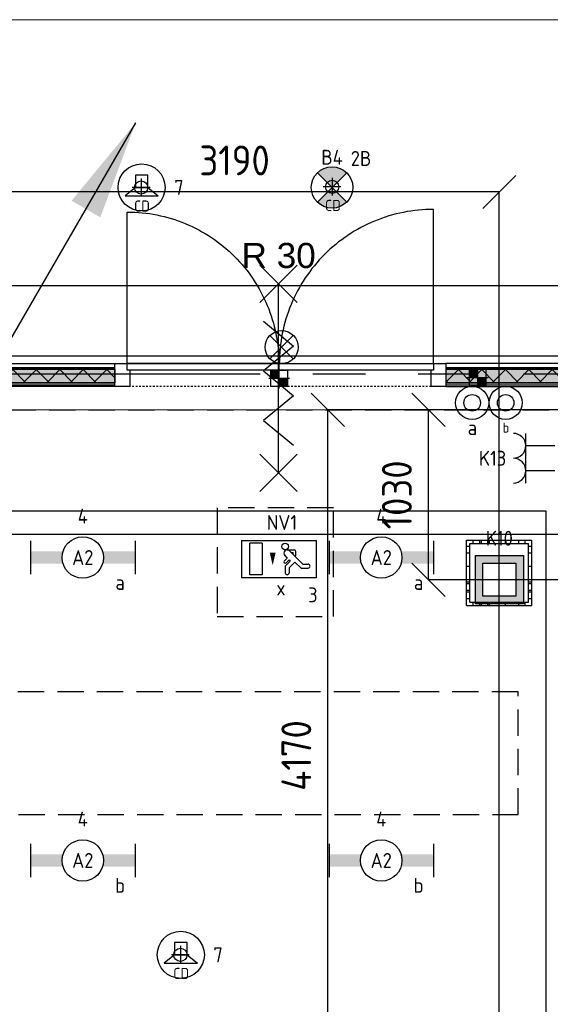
# Model space of a CAD drawing. Header units: millimetres. Extents: x -38031 to 110605, y -30229 to 92226.
# Tile 123 of 256: x 32160 to 35360, y 19487 to 25430. Entities that reach past the tile are written whole.
import ezdxf
from ezdxf.enums import TextEntityAlignment as Align

# ---------------------------------------------------------------- set-up
doc = ezdxf.new("R2010")
doc.units = ezdxf.units.MM
doc.header["$LTSCALE"] = 50
doc.set_wipeout_variables(frame=1)
doc.header["$PDMODE"] = 1
for name, pattern in [('HIDDEN2', [4.7625, 3.175, -1.5875]), ('PHANTOM', [63.5, 31.75, -6.35, 6.35, -6.35, 6.35, -6.35]), ('STYLE_01', [0.41664, 0.20828, -0.20836]), ('STYLE_07', [1.875, 0.625, -0.20828, 0.625, -0.20836, 0.06943, -0.13893])]:
    doc.linetypes.add(name, pattern=pattern)
for name, color, linetype in [('AL$1A---_ALGEMEEN', 8, 'Continuous'), ('AL------_MAATV', 200, 'Continuous'), ('AL------_MAATVOERING', 2, 'Continuous'), ('AL------_SPARING', 2, 'Continuous'), ('AM$1A---_ARCERING', 8, 'Continuous'), ('AT$1A---_TEKST100', 8, 'Continuous'), ('BOUWKUNDIG', 8, 'Continuous'), ('EB6421--_ATTRIB', 2, 'Continuous'), ('EL6121--', 3, 'Continuous'), ('EL6222--', 3, 'Continuous'), ('EL6311--', 3, 'Continuous'), ('el6311--nv', 7, 'Continuous'), ('EL6350--', 3, 'Continuous'), ('EL6421--', 3, 'Continuous'), ('EL6511--', 3, 'Continuous'), ('Kastenscheiding', 4, 'PHANTOM'), ('LICHT_TEXT018', 1, 'Continuous'), ('versterkte strook', 7, 'Continuous'), ('Vloerdoos (2e)', 51, 'Continuous'), ('Vloerdoos (OUD)', 51, 'Continuous')]:
    doc.layers.add(name, color=color, linetype=linetype)
doc.layers.add('stramien', color=1, linetype='Continuous', lineweight=15)
doc.styles.add('Arial', font='ARIAL.TTF')
doc.styles.add('BURO-018', font='iso.shx', dxfattribs={"height": 90})
doc.styles.add('NORATT', font='isocp.shx')
doc.styles.get("Standard").update_dxf_attribs({"font": 'iso.shx'})
doc.dimstyles.new('STABICAD', dxfattribs={"dimscale": 100, "dimtxt": 1.8, "dimasz": 2, "dimexe": 0, "dimexo": 2.5, "dimgap": 1.5, "dimtad": 0, "dimdec": 0, "dimrnd": 10, "dimzin": 0, "dimdsep": 46, "dimtxsty": 'Standard', "dimblk1": 'OBLIQUE', "dimblk2": 'OBLIQUE', "dimsah": 1, "dimcen": -3, "dimadec": 0, "dimazin": 0, "dimtfac": 1, "dimtdec": 0, "dimtofl": 0, "dimtmove": 2, "dimatfit": 3, "dimfxl": 0, "dimtvp": 1.055556, "dimtolj": 1, "dimtzin": 0, "dimarcsym": 0})
pattern_1 = [(135, (0, 0), (70.7107, 70.7107), []), (45, (299.34, -299.34), (70.7107, -70.7107), [])]

# ---------------------------------------------------------------- blocks, each defined once
blk = doc.blocks.new('111410')
at = {"color": 0, "linetype": 'Continuous'}
for radius in [2, 1]:
    blk.add_circle((0, 3), radius, dxfattribs=at)
at = {"color": 0, "linetype": 'Continuous', "style": 'BURO-018'}
for tag, p in [('E_SLET1', (0, 7)), ('E_GROEP', (0, 0)), ('E_GKAST', (0, 0))]:
    blk.add_attdef(tag, text='', height=1.8, dxfattribs=at).set_placement(p, align=Align.MIDDLE)
at = {"color": 0, "linetype": 'Continuous', "style": 'BURO-018', "flags": 1}
for tag in ['E_MATCODE', 'E_SGROEP']:
    blk.add_attdef(tag, text='', height=1.8, dxfattribs=at).set_placement((0, 0), align=Align.MIDDLE)
blk = doc.blocks.new('1115C2J')
at = {"color": 0, "linetype": 'Continuous'}
for p, q in [((-4.5, 5.5), (4.5, 5.5)), ((-4.5, 1), (-4.5, 5.5)), ((-1.24, 4.31), (-1.24, 4.91)), ((-0.76, 4.11), (-0.76, 4.91)), ((2, 5.15), (3.5, 5.15)), ((2, 1.35), (2, 5.15)), ((3.5, 5.15), (3.5, 1.35)), ((4.5, 1), (4.5, 5.5)), ((-2.68, 4.35), (-3.52, 4.35)), ((-2.88, 3.87), (-3.52, 3.87)), ((-1.27, 2.26), (-2.88, 3.87)), ((-1.94, 3.61), (-2.68, 4.35)), ((-1.24, 4.31), (-1.94, 3.61)), ((-1.37, 3.5), (-0.76, 4.11)), ((-0.87, 3.71), (-1.23, 3.35)), ((-1.94, 2.93), (-2.04, 2.83)), ((-2.04, 2.83), (-2.04, 2.34)), ((-1.71, 2.7), (-1.72, 2.7)), ((-1.72, 2.7), (-1.72, 2.46)), ((-1.47, 2.46), (-1.72, 2.46)), ((-1.23, 3.35), (-1.37, 3.5)), ((-0.65, 3.49), (-1.01, 3.13)), ((-0.71, 2.83), (-1.01, 3.13)), ((-0.99, 2.14), (-1.84, 2.14)), ((2, 1.35), (3.5, 1.35)), ((4.5, 1), (-4.5, 1))]:
    blk.add_line(p, q, dxfattribs=at)
blk.add_lwpolyline([(0.75, 4, 0, 0.7, 0), (0.75, 2.5, 0.7, 0.7, 0)], format="xyseb", dxfattribs=at)
blk.add_circle((-0.76, 1.75), 0.4, dxfattribs=at)
for centre, radius, start, end in [((-1, 4.91), 0.24, 0, 180), ((-3.52, 4.11), 0.24, 90, 270), ((-0.76, 3.6), 0.16, 315, 135), ((-0.99, 2.54), 0.4, 225, 45), ((-1.84, 2.34), 0.2, 180, 270)]:
    blk.add_arc(centre, radius, start, end, dxfattribs=at)
at = {"color": 0, "linetype": 'Continuous', "style": 'BURO-018'}
for tag, p in [('E_GKAST', (0, 15.17)), ('E_GROEP', (0, 12.17)), ('E_SGROEP', (4.5, 12.17)), ('E_ARMCODE', (0, 8))]:
    blk.add_attdef(tag, text='', height=1.8, dxfattribs=at).set_placement(p, align=Align.MIDDLE)
at = {"layer": 'EL6350--', "color": 1, "style": 'BURO-018'}
blk.add_text('x', height=1.8, rotation=180, dxfattribs=at).set_placement((0.3, 7.65))
blk = doc.blocks.new('_Oblique')
at = {"color": 0, "linetype": 'ByBlock', "lineweight": -2}
blk.add_line((-0.5, -0.5), (0.5, 0.5), dxfattribs=at)
blk = doc.blocks.new('*D143')
at = {"layer": 'AL------_MAATVOERING', "color": 0, "lineweight": -2}
for p, q in [((31860, 19153.4), (31860, 24390.6)), ((35052.4, 24390.6), (31860, 24390.6)), ((35052.4, 19153.4), (35052.4, 24390.6))]:
    blk.add_line(p, q, dxfattribs=at)
at = {"layer": 'Defpoints', "color": 0}
for p in [(31860, 24390.6), (31860, 18903.4), (35052.4, 18903.4)]:
    blk.add_point(p, dxfattribs=at)
at = {"layer": 'AL------_MAATVOERING', "color": 0, "lineweight": -2, "xscale": 200, "yscale": 200, "zscale": 200, "rotation": 180}
blk.add_blockref('_Oblique', (31860, 24390.6), dxfattribs=at)
at = {"layer": 'AL------_MAATVOERING', "color": 0, "lineweight": -2, "xscale": 200, "yscale": 200, "zscale": 200}
blk.add_blockref('_Oblique', (35052.4, 24390.6), dxfattribs=at)
at = {"layer": 'AL------_MAATVOERING', "color": 0, "insert": (33456.2, 24580.6), "char_height": 180, "attachment_point": 5}
blk.add_mtext('\\A1;3190', dxfattribs=at)
blk = doc.blocks.new('*D144')
at = {"layer": 'AL------_MAATVOERING', "color": 0, "lineweight": -2}
for p, q in [((47362.4, 23075), (34625.1, 23075)), ((34625.1, 22049), (34625.1, 23075)), ((47362.4, 22049), (34625.1, 22049))]:
    blk.add_line(p, q, dxfattribs=at)
at = {"layer": 'Defpoints', "color": 0}
for p in [(34625.1, 23075), (47612.4, 23075), (47612.4, 22049)]:
    blk.add_point(p, dxfattribs=at)
at = {"layer": 'AL------_MAATVOERING', "color": 0, "lineweight": -2, "xscale": 200, "yscale": 200, "zscale": 200}
for p, rotation in [((34625.1, 23075), 90), ((34625.1, 22049), 270)]:
    blk.add_blockref('_Oblique', p, dxfattribs=dict(at, rotation=rotation))
at = {"layer": 'AL------_MAATVOERING', "color": 0, "insert": (34435.1, 22562), "char_height": 180, "attachment_point": 5, "rotation": 90}
blk.add_mtext('\\A1;1030', dxfattribs=at)
blk = doc.blocks.new('*D145')
at = {"layer": 'AL------_MAATVOERING', "color": 0, "lineweight": -2}
for p, q in [((47362.4, 23075), (34018.5, 23075)), ((34018.5, 18903.4), (34018.5, 23075)), ((47362.4, 18903.4), (34018.5, 18903.4))]:
    blk.add_line(p, q, dxfattribs=at)
at = {"layer": 'Defpoints', "color": 0}
for p in [(34018.5, 23075), (47612.4, 23075), (47612.4, 18903.4)]:
    blk.add_point(p, dxfattribs=at)
at = {"layer": 'AL------_MAATVOERING', "color": 0, "lineweight": -2, "xscale": 200, "yscale": 200, "zscale": 200}
for p, rotation in [((34018.5, 23075), 90), ((34018.5, 18903.4), 270)]:
    blk.add_blockref('_Oblique', p, dxfattribs=dict(at, rotation=rotation))
at = {"layer": 'AL------_MAATVOERING', "color": 0, "insert": (33828.5, 20989.2), "char_height": 180, "attachment_point": 5, "rotation": 90}
blk.add_mtext('\\A1;4170', dxfattribs=at)
blk = doc.blocks.new('E00018')
at = {"color": 0, "linetype": 'Continuous'}
for p, q in [((-1.77, -1.77), (1.77, 1.77)), ((1.77, -1.77), (-1.77, 1.77))]:
    blk.add_line(p, q, dxfattribs=at)
at = {"color": 0, "linetype": 'Continuous', "const_width": 2.5}
for points in [[(-0.88, 0.88, -0.198912), (0, 1.25, -0.198912), (0.88, 0.88, -1)], [(-0.88, -0.88, 0.198912), (0, -1.25, 0.198912), (0.88, -0.88, 1)]]:
    blk.add_lwpolyline(points, format="xyb", dxfattribs=at)
blk = doc.blocks.new('1115B3A-NO1')
at = {"color": 0, "linetype": 'Continuous'}
blk.add_circle((0, 0), 2.5, dxfattribs=at)
at = {"color": 0, "zscale": 100}
blk.add_blockref('E00018', (0, 0), dxfattribs=at)
at = {"color": 0, "linetype": 'Continuous', "style": 'BURO-018'}
for tag, p in [('E_GKAST', (0, 8)), ('E_GROEP', (0, 5)), ('E_SGROEP', (4.5, 5)), ('E_ARMCODE', (0, 0)), ('E_SLET', (4.5, -1))]:
    blk.add_attdef(tag, text='', height=1.8, dxfattribs=at).set_placement(p, align=Align.MIDDLE)
blk = doc.blocks.new('E00414')
at = {"color": 0, "linetype": 'Continuous'}
for p, q in [((-2.9, -2.9), (-2.9, 2.9)), ((-2.9, 2.9), (2.9, 2.9)), ((2.9, 2.9), (2.9, -2.9)), ((-2, 2), (2, 2)), ((-2, -2), (-2, 2)), ((2, 2), (2, -2)), ((2, -2), (-2, -2)), ((2.9, -2.9), (-2.9, -2.9))]:
    blk.add_line(p, q, dxfattribs=at)
at = {"color": 0}
for points in [[(-2.9, 2.9), (2.9, 2.9), (-2, 2), (2, 2)], [(-2, -2), (-2.9, -2.9), (-2, 2), (-2.9, 2.9)], [(2, 2), (2.9, 2.9), (2, -2), (2.9, -2.9)], [(2, -2), (2.9, -2.9), (-2, -2), (-2.9, -2.9)]]:
    blk.add_solid(points, dxfattribs=at)
at = {"color": 0, "linetype": 'Continuous', "style": 'BURO-018'}
for tag, p in [('E_GKAST', (0, 8)), ('E_GROEP', (0, 5)), ('E_SGROEP', (4.5, 5))]:
    blk.add_attdef(tag, text='', height=1.8, dxfattribs=at).set_placement(p, align=Align.MIDDLE)
at = {"color": 0, "linetype": 'Continuous', "style": 'BURO-018', "flags": 1}
for tag, p in [('E_VERMCODE', (13, 5)), ('E_MATCODE', (0, 0))]:
    blk.add_attdef(tag, text='', height=1.8, dxfattribs=at).set_placement(p, align=Align.MIDDLE)
blk = doc.blocks.new('E00126')
at = {"color": 0, "linetype": 'Continuous'}
for p, q in [((-3, 4.5), (3, 4.5)), ((-1.5, 1), (-1.5, 4.5)), ((1.5, 1), (1.5, 4.5))]:
    blk.add_line(p, q, dxfattribs=at)
for centre in [(-1.5, 6), (1.5, 6)]:
    blk.add_arc(centre, 1.5, 180, 0, dxfattribs=at)
at = {"color": 0, "linetype": 'Continuous', "style": 'BURO-018'}
for tag, p in [('E_GKAST', (0, 11.5)), ('E_GROEP', (0, 8.5)), ('E_SGROEP', (4.5, 8.5))]:
    blk.add_attdef(tag, text='', height=1.8, dxfattribs=at).set_placement(p, align=Align.MIDDLE)
at = {"color": 0, "linetype": 'Continuous', "style": 'BURO-018', "flags": 1}
for tag, p in [('E_VERMCODE', (13, 8.5)), ('E_MATCODE', (0, 0))]:
    blk.add_attdef(tag, text='', height=1.8, dxfattribs=at).set_placement(p, align=Align.MIDDLE)
blk = doc.blocks.new('E00170')
at = {"color": 0, "linetype": 'Continuous'}
for q in [(5, 8.66), (-5, -8.66)]:
    blk.add_line((0, 0), q, dxfattribs=at)
for points in [[(5, 8.66, 0, 1, 0), (3.5, 6.062, 1, 1, 0)], [(-5, -8.66, 0, 1, 0), (-3.5, -6.062, 1, 1, 0)]]:
    blk.add_lwpolyline(points, format="xyseb", dxfattribs=at)
at = {"color": 0, "const_width": 0.5}
blk.add_lwpolyline([(-0.25, 0, 1), (0.25, 0, 1)], format="xyb", close=True, dxfattribs=at)
at = {"color": 0, "linetype": 'Continuous'}
blk.add_circle((0, 0), 0.5, dxfattribs=at)
blk = doc.blocks.new('1115B6630')
at = {"color": 0}
for p, q in [((-6.3, 2), (-6.3, -2)), ((6.3, 2), (6.3, -2))]:
    blk.add_line(p, q, dxfattribs=at)
at = {"color": 0, "linetype": 'Continuous'}
blk.add_circle((0, 0), 2.5, dxfattribs=at)
at = {"color": 0}
for points in [[(-2.5, 0.75), (-6.3, 0.75), (-2.5, -0.75), (-6.3, -0.75)], [(2.5, 0.75), (6.3, 0.75), (2.5, -0.75), (6.3, -0.75)]]:
    blk.add_solid(points, dxfattribs=at)
at = {"color": 0, "linetype": 'Continuous', "style": 'BURO-018'}
for tag, p in [('E_GKAST', (0, 8)), ('E_GROEP', (0, 5)), ('E_SGROEP', (4.5, 5)), ('E_ARMCODE', (0, 0)), ('E_SLET', (4.5, -3))]:
    blk.add_attdef(tag, text='', height=1.8, dxfattribs=at).set_placement(p, align=Align.MIDDLE)
blk = doc.blocks.new('E00497')
at = {"color": 0}
for p, q in [((0, 0.75), (1, 2)), ((1, -2), (1, 2)), ((0, 0.75), (-1.5, 0.75)), ((0, -0.75), (0, 0.75)), ((-1.5, -0.75), (0, -0.75)), ((0, -0.75), (1, -2))]:
    blk.add_line(p, q, dxfattribs=at)
blk.add_line((-1.5, 0.75), (-1.5, -0.75))
blk.add_circle((0, 0), 2.84, dxfattribs=at)
at = {"color": 0, "linetype": 'Continuous', "style": 'BURO-018'}
blk.add_attdef('E_TEXT1', text='', height=1.8, dxfattribs=at).set_placement((0, 4.5), align=Align.MIDDLE)
at = {"color": 0, "linetype": 'Continuous', "style": 'BURO-018', "flags": 1}
blk.add_attdef('E_MATCODE', text='', height=1.8, dxfattribs=at).set_placement((0, 0), align=Align.MIDDLE)
blk = doc.blocks.new('E00024')
at = {"color": 0, "linetype": 'Continuous'}
for p, q in [((-1.41, 1.59), (1.41, 4.41)), ((-1.41, 4.41), (1.41, 1.59))]:
    blk.add_line(p, q, dxfattribs=at)
blk.add_circle((0, 3), 2, dxfattribs=at)
at = {"color": 0, "linetype": 'Continuous', "style": 'BURO-018'}
blk.add_attdef('E_TEXT1', text='', height=1.8, dxfattribs=at).set_placement((0, 7.5), align=Align.MIDDLE)
at = {"color": 0, "linetype": 'Continuous', "style": 'BURO-018', "flags": 1}
blk.add_attdef('E_MATCODE', (0, 0), '', height=1.8, dxfattribs=at)
blk = doc.blocks.new('Centraaldoos')
at = {"color": 1, "linetype": 'Continuous'}
for p, q in [((-2, 0), (2, 0)), ((0, -2), (0, 2))]:
    blk.add_line(p, q, dxfattribs=at)
at = {"color": 0, "linetype": 'Continuous'}
blk.add_circle((0, 0), 1.5, dxfattribs=at)
at = {"color": 0, "linetype": 'Continuous', "style": 'BURO-018'}
blk.add_attdef('AL_POSNR', text='', height=1.8, dxfattribs=at).set_placement((0, 3), align=Align.CENTER)
at = {"color": 0, "linetype": 'Continuous', "style": 'BURO-018', "flags": 1}
blk.add_attdef('AL_OMS', (0, 0), '', height=1.8, dxfattribs=at)
at = {"layer": 'AL------_MAATV', "style": 'BURO-018'}
blk.add_text('CD', height=2.531, rotation=180, dxfattribs=at).set_placement((1.61, 5.48))
blk = doc.blocks.new('Sparing 100x100')
at = {"color": 1, "linetype": 'Continuous'}
for p, q in [((0, -2.5), (0, 2.5)), ((-2.5, 0), (2.5, 0))]:
    blk.add_line(p, q, dxfattribs=at)
at = {"color": 0, "linetype": 'Continuous'}
for p, q in [((-2, 2), (2, 2)), ((-2, -2), (-2, 2)), ((2, 2), (2, -2)), ((2, -2), (-2, -2))]:
    blk.add_line(p, q, dxfattribs=at)
for points in [[(-2, 2), (0, 2), (-2, 0), (0, 0)], [(0, 0), (2, 0), (0, -2), (2, -2)]]:
    blk.add_solid(points, dxfattribs=at)
at = {"color": 0, "linetype": 'Continuous', "style": 'BURO-018'}
blk.add_attdef('AL_POSNR', text='', height=1.8, dxfattribs=at).set_placement((0, 3), align=Align.CENTER)
at = {"color": 0, "linetype": 'Continuous', "style": 'BURO-018', "flags": 1}
blk.add_attdef('AL_OMS', (0, 0), '', height=1.8, dxfattribs=at)
blk = doc.blocks.new('VLOERDOOS (2e)')
at = {"layer": 'Vloerdoos (OUD)'}
for p, q in [((0, 395), (395, 395)), ((0, 395), (0, 0)), ((20, 375), (20, 20)), ((20, 375), (375, 375)), ((40, 375), (40, 395)), ((80, 375), (80, 395)), ((90, 375), (90, 395)), ((130, 375), (130, 395)), ((140, 375), (140, 395)), ((235, 375), (235, 395)), ((315, 375), (315, 395)), ((355, 375), (355, 395)), ((375, 375), (375, 20)), ((395, 395), (395, 0)), ((0, 355), (20, 355)), ((0, 315), (20, 315)), ((0, 305), (20, 305)), ((375, 355), (395, 355)), ((375, 315), (395, 315)), ((375, 305), (395, 305)), ((0, 265), (20, 265)), ((0, 255), (20, 255)), ((375, 265), (395, 265)), ((375, 255), (395, 255)), ((0, 160), (20, 160)), ((375, 160), (395, 160)), ((0, 80), (20, 80)), ((375, 80), (395, 80)), ((0, 40), (20, 40)), ((0, 0), (395, 0)), ((20, 20), (375, 20)), ((40, 0), (40, 20)), ((80, 0), (80, 20)), ((90, 0), (90, 20)), ((130, 0), (130, 20)), ((140, 0), (140, 20)), ((235, 0), (235, 20)), ((315, 0), (315, 20)), ((355, 0), (355, 20)), ((375, 40), (395, 40))]:
    blk.add_line(p, q, dxfattribs=at)
blk = doc.blocks.new('Group-37')
at = {"layer": 'AL$1A---_ALGEMEEN', "color": 0}
for p, q in [((-97.5, 382.003125), (127.5, 157.003125)), ((-97.5, 157.003125), (127.5, 382.003125))]:
    blk.add_line(p, q, dxfattribs=at)
at = {"layer": 'AL$1A---_ALGEMEEN', "color": 0, "flags": 1}
blk.add_attdef('B60_30', (-97.5, 157.003125), '', height=0.2, dxfattribs=at)
blk = doc.blocks.new('Group-38')
at = {"layer": 'AL$1A---_ALGEMEEN', "color": 0}
for p, q in [((-97.5, -757.809375), (127.5, -982.809375)), ((-97.5, -982.809375), (127.5, -757.809375))]:
    blk.add_line(p, q, dxfattribs=at)
at = {"layer": 'AL$1A---_ALGEMEEN', "color": 0, "flags": 1}
blk.add_attdef('B60_30', (-97.5, -982.809375), '', height=0.2, dxfattribs=at)
blk = doc.blocks.new('wrd 30 zelfsl')
at = {"layer": 'AL$1A---_ALGEMEEN', "color": 0}
blk.add_line((15, -870.3), (15, 269.5), dxfattribs=at)
blk.add_lwpolyline([(-75, 45.3), (105, -106.5), (-75, -256.1), (105, -405.7), (-75, -555.2), (105, -704.7)], dxfattribs=at)
for name in ['Group-37', 'Group-38']:
    blk.add_blockref(name, (0, 0), dxfattribs=at)
at = {"layer": 'AT$1A---_TEKST100', "style": 'Arial'}
blk.add_text('R 30', height=151.52, dxfattribs=at).set_placement((16, 516.7), align=Align.TOP_CENTER)
blk = doc.blocks.new('32x_hout-mk 860-p')
at = {"layer": 'AM$1A---_ARCERING', "linetype": 'Continuous', "lineweight": 0}
for points in [[(-7070, 114), (-5961, 114), (-5961, 104), (-7070, 104)], [(-3964, 114), (-3064, 114), (-3064, 104), (-3964, 104)]]:
    blk.add_hatch(color=256, dxfattribs=at).paths.add_polyline_path(points)
at = {"layer": 'AL$1A---_ALGEMEEN', "color": 0}
for points in [[(-4061.8, 1068.7), (-4084.6, 1067.9), (-4107.4, 1066.5), (-4130.2, 1064.5), (-4152.8, 1062), (-4175.5, 1058.9), (-4198, 1055.3), (-4220.4, 1051.1), (-4242.8, 1046.4), (-4265, 1041.1), (-4287, 1035.3), (-4309, 1029), (-4330.7, 1022.1), (-4352.3, 1014.6), (-4373.7, 1006.7), (-4394.9, 998.2), (-4415.9, 989.2), (-4436.6, 979.7), (-4457.1, 969.7), (-4477.4, 959.2), (-4497.4, 948.2), (-4517.1, 936.7), (-4536.5, 924.7), (-4555.7, 912.3), (-4574.5, 899.4), (-4593, 886), (-4611.2, 872.2), (-4629, 857.9), (-4646.5, 843.2), (-4663.5, 828.1), (-4680.3, 812.5), (-4696.6, 796.6), (-4712.5, 780.3), (-4728.1, 763.5), (-4743.2, 746.5), (-4757.9, 729), (-4772.2, 711.2), (-4786, 693), (-4799.4, 674.5), (-4812.3, 655.7), (-4824.7, 636.5), (-4836.7, 617.1), (-4848.2, 597.4), (-4859.2, 577.4), (-4869.7, 557.1), (-4879.7, 536.6), (-4889.2, 515.9), (-4898.2, 494.9), (-4906.7, 473.7), (-4914.6, 452.3), (-4922.1, 430.7), (-4929, 409), (-4935.3, 387), (-4941.1, 365), (-4946.4, 342.8), (-4951.1, 320.4), (-4955.3, 298), (-4958.9, 275.5), (-4962, 252.8), (-4964.5, 230.2), (-4966.5, 207.4), (-4967.9, 184.6), (-4968.7, 161.8), (-4969, 139), (-4039, 139), (-4039, 1069)], [(-2074, 139), (-3964, 139), (-3964, 0), (-2074, 0)], [(-7070, 114), (-5961, 114), (-5961, 104), (-7070, 104)], [(-3964, 114), (-3064, 114), (-3064, 104), (-3964, 104)]]:
    blk.add_lwpolyline(points, close=True, dxfattribs=at)
at = {"color": 0}
for points in [[(-994, 139), (-90, 139), (-90, 40), (-994, 40)], [(-7070, 23), (-5961, 23), (-5961, 8), (-7070, 8)]]:
    blk.add_wipeout(points, dxfattribs=at).dxf.layer = 'AL$1A---_ALGEMEEN'
at = {"layer": 'AL$1A---_ALGEMEEN', "color": 0}
for points in [[(-7115, 139), (-5961, 139), (-5961, 0), (-7115, 0)], [(-994, 139), (-90, 139), (-90, 40), (-994, 40)], [(-7070, 23), (-5961, 23), (-5961, 8), (-7070, 8)]]:
    blk.add_lwpolyline(points, close=True, dxfattribs=at)
at = {"color": 0}
for points in [[(-2074, 139), (-1984, 139), (-1984, 0), (-2074, 0)], [(-3964, 23), (-3064, 23), (-3064, 8), (-3964, 8)]]:
    blk.add_wipeout(points, dxfattribs=at).dxf.layer = 'AL$1A---_ALGEMEEN'
at = {"layer": 'AM$1A---_ARCERING', "linetype": 'Continuous', "lineweight": 0}
blk.add_hatch(color=256, dxfattribs=at).paths.add_polyline_path([(-3964, 104), (-3064, 104), (-3064, 23), (-3964, 23)])
at = {"layer": 'AM$1A---_ARCERING', "linetype": 'Continuous', "lineweight": 5}
h = blk.add_hatch(dxfattribs=at)
h.set_pattern_fill('ISOLATIE', color=256, style=0, pattern_type=2)
h.set_pattern_definition(pattern_1)
h.paths.add_polyline_path([(-3964, 104), (-3064, 104), (-3064, 23), (-3964, 23)])
at = {"layer": 'AL$1A---_ALGEMEEN', "color": 0}
for points in [[(-2074, 139), (-1984, 139), (-1984, 0), (-2074, 0)], [(-3964, 104), (-3064, 104), (-3064, 23), (-3964, 23)], [(-3964, 23), (-3064, 23), (-3064, 8), (-3964, 8)]]:
    blk.add_lwpolyline(points, close=True, dxfattribs=at)
at = {"color": 0}
for points in [[(-5961, 139), (-5871, 139), (-5871, 0), (-5961, 0)], [(-1084, 139), (-994, 139), (-994, 0), (-1084, 0)], [(-90, 139), (-45, 139), (-45, 0), (-90, 0)]]:
    blk.add_wipeout(points, dxfattribs=at).dxf.layer = 'AL$1A---_ALGEMEEN'
at = {"layer": 'AM$1A---_ARCERING', "linetype": 'Continuous', "lineweight": 0}
blk.add_hatch(color=256, dxfattribs=at).paths.add_polyline_path([(-7070, 104), (-5961, 104), (-5961, 23), (-7070, 23)])
at = {"layer": 'AM$1A---_ARCERING', "linetype": 'Continuous', "lineweight": 5}
h = blk.add_hatch(dxfattribs=at)
h.set_pattern_fill('ISOLATIE', color=256, style=0, pattern_type=2)
h.set_pattern_definition(pattern_1)
h.paths.add_polyline_path([(-7070, 104), (-5961, 104), (-5961, 23), (-7070, 23)])
at = {"layer": 'AL$1A---_ALGEMEEN', "color": 0, "linetype": 'STYLE_01'}
blk.add_line((-1084, 0), (-1984, 0), dxfattribs=at)
at = {"layer": 'AL$1A---_ALGEMEEN', "color": 0}
for points in [[(-5863.6, 1052.7), (-5841.2, 1051.9), (-5818.8, 1050.5), (-5796.4, 1048.6), (-5774.1, 1046.1), (-5751.9, 1043.1), (-5729.7, 1039.5), (-5707.7, 1035.4), (-5685.7, 1030.8), (-5663.9, 1025.6), (-5642.2, 1019.9), (-5620.7, 1013.6), (-5599.3, 1006.9), (-5578.1, 999.6), (-5557.1, 991.8), (-5536.2, 983.4), (-5515.6, 974.6), (-5495.2, 965.2), (-5475.1, 955.4), (-5455.1, 945.1), (-5435.5, 934.3), (-5416.1, 923), (-5397, 911.2), (-5378.2, 899), (-5359.7, 886.3), (-5341.5, 873.1), (-5323.7, 859.5), (-5306.2, 845.5), (-5289, 831.1), (-5272.2, 816.2), (-5255.8, 801), (-5239.7, 785.3), (-5224, 769.2), (-5208.8, 752.8), (-5193.9, 736), (-5179.5, 718.8), (-5165.5, 701.3), (-5151.9, 683.5), (-5138.7, 665.3), (-5126, 646.8), (-5113.8, 628), (-5102, 608.9), (-5090.7, 589.5), (-5079.9, 569.9), (-5069.6, 549.9), (-5059.8, 529.8), (-5050.4, 509.4), (-5041.6, 488.8), (-5033.2, 467.9), (-5025.4, 446.9), (-5018.1, 425.7), (-5011.4, 404.3), (-5005.1, 382.8), (-4999.4, 361.1), (-4994.2, 339.3), (-4989.6, 317.3), (-4985.5, 295.3), (-4981.9, 273.1), (-4978.9, 250.9), (-4976.4, 228.6), (-4974.5, 206.2), (-4973.1, 183.8), (-4972.3, 161.4), (-4972, 139), (-5886, 139), (-5886, 1053)], [(-1091.8, 1068.7), (-1114.6, 1067.9), (-1137.4, 1066.5), (-1160.2, 1064.5), (-1182.8, 1062), (-1205.5, 1058.9), (-1228, 1055.3), (-1250.4, 1051.1), (-1272.8, 1046.4), (-1295, 1041.1), (-1317, 1035.3), (-1339, 1029), (-1360.7, 1022.1), (-1382.3, 1014.6), (-1403.7, 1006.7), (-1424.9, 998.2), (-1445.9, 989.2), (-1466.6, 979.7), (-1487.1, 969.7), (-1507.4, 959.2), (-1527.4, 948.2), (-1547.1, 936.7), (-1566.5, 924.7), (-1585.7, 912.3), (-1604.5, 899.4), (-1623, 886), (-1641.2, 872.2), (-1659, 857.9), (-1676.5, 843.2), (-1693.5, 828.1), (-1710.3, 812.5), (-1726.6, 796.6), (-1742.5, 780.3), (-1758.1, 763.5), (-1773.2, 746.5), (-1787.9, 729), (-1802.2, 711.2), (-1816, 693), (-1829.4, 674.5), (-1842.3, 655.7), (-1854.7, 636.5), (-1866.7, 617.1), (-1878.2, 597.4), (-1889.2, 577.4), (-1899.7, 557.1), (-1909.7, 536.6), (-1919.2, 515.9), (-1928.2, 494.9), (-1936.7, 473.7), (-1944.6, 452.3), (-1952.1, 430.7), (-1959, 409), (-1965.3, 387), (-1971.1, 365), (-1976.4, 342.8), (-1981.1, 320.4), (-1985.3, 298), (-1988.9, 275.5), (-1992, 252.8), (-1994.5, 230.2), (-1996.5, 207.4), (-1997.9, 184.6), (-1998.7, 161.8), (-1999, 139), (-1069, 139), (-1069, 1069)], [(-5961, 139), (-5871, 139), (-5871, 0), (-5961, 0)], [(-1084, 139), (-994, 139), (-994, 0), (-1084, 0)], [(-90, 139), (-45, 139), (-45, 0), (-90, 0)], [(-7070, 104), (-5961, 104), (-5961, 23), (-7070, 23)]]:
    blk.add_lwpolyline(points, close=True, dxfattribs=at)
at = {"color": 0}
for points in [[(-4054, 139), (-3964, 139), (-3964, 0), (-4054, 0)], [(-3064, 139), (-2974, 139), (-2974, 0), (-3064, 0)]]:
    blk.add_wipeout(points, dxfattribs=at).dxf.layer = 'AL$1A---_ALGEMEEN'
at = {"layer": 'AL$1A---_ALGEMEEN', "color": 0, "linetype": 'STYLE_01'}
blk.add_line((-4054, 0), (-5871, 0), dxfattribs=at)
at = {"layer": 'AL$1A---_ALGEMEEN', "color": 0}
for points in [[(-4054, 139), (-3964, 139), (-3964, 0), (-4054, 0)], [(-3064, 139), (-2974, 139), (-2974, 0), (-3064, 0)]]:
    blk.add_lwpolyline(points, close=True, dxfattribs=at)
at = {"color": 0}
for points in [[(-7115, 139), (-7070, 139), (-7070, 0), (-7115, 0)], [(-5886, 139), (-4972, 139), (-4972, 99), (-5886, 99)], [(-1999, 139), (-1069, 139), (-1069, 99), (-1999, 99)], [(-1009, 40), (-79, 40), (-79, 0), (-1009, 0)]]:
    blk.add_wipeout(points, dxfattribs=at).dxf.layer = 'AL$1A---_ALGEMEEN'
at = {"layer": 'AL$1A---_ALGEMEEN', "color": 0}
for points in [[(-7115, 139), (-7070, 139), (-7070, 0), (-7115, 0)], [(-5886, 139), (-4972, 139), (-4972, 99), (-5886, 99)], [(-1999, 139), (-1069, 139), (-1069, 99), (-1999, 99)], [(-1009, 40), (-79, 40), (-79, 0), (-1009, 0)]]:
    blk.add_lwpolyline(points, close=True, dxfattribs=at)
blk.add_blockref('wrd 30 zelfsl', (-1542.8, 349.9), dxfattribs=at)
at = {"color": 0}
blk.add_wipeout([(-2989, 40), (-2059, 40), (-2059, 0), (-2989, 0)], dxfattribs=at).dxf.layer = 'AL$1A---_ALGEMEEN'
at = {"layer": 'AL$1A---_ALGEMEEN', "color": 0}
blk.add_lwpolyline([(-2989, 40), (-2059, 40), (-2059, 0), (-2989, 0)], close=True, dxfattribs=at)
at = {"color": 0}
blk.add_wipeout([(-4969, 139), (-4039, 139), (-4039, 99), (-4969, 99)], dxfattribs=at).dxf.layer = 'AL$1A---_ALGEMEEN'
at = {"layer": 'AL$1A---_ALGEMEEN', "color": 0}
blk.add_lwpolyline([(-4969, 139), (-4039, 139), (-4039, 99), (-4969, 99)], close=True, dxfattribs=at)
blk.add_blockref('wrd 30 zelfsl', (-4989, 349.9), dxfattribs=at)
blk = doc.blocks.new('200254 W 211 30-06-2008')
at = {"layer": 'AL$1A---_ALGEMEEN'}
blk.add_lwpolyline([(19658.85, 3465.23), (19658.85, 3309.23), (19741.45, 3309.23), (19741.45, 3465.23)], close=True, dxfattribs=at)
at = {"layer": 'AL$1A---_ALGEMEEN', "xscale": 0.02, "yscale": 0.02, "zscale": 0.02}
blk.add_blockref('32x_hout-mk 860-p', (19808.65, 3480.27), dxfattribs=at)
at = {"layer": 'AL$1A---_ALGEMEEN'}
blk.add_lwpolyline([(19623.96, 3524.54), (20169.57, 3524.55), (20169.57, 3483.95), (19623.96, 3483.94)], close=True, dxfattribs=at)
at = {"layer": 'stramien', "linetype": 'STYLE_07', "ltscale": 50}
blk.add_line((19004.75, 3477.45), (21069.14, 3477.45), dxfattribs=at)

msp = doc.modelspace()

# ---------------------------------------------------------------- block references
at = {"layer": 'BOUWKUNDIG', "xscale": 50, "yscale": 50, "zscale": 50}
msp.add_blockref('200254 W 211 30-06-2008', (-951737.5, -150797.3), dxfattribs=at)

# ---------------------------------------------------------------- next in the draw order: linework, layer by layer
at = {"layer": 'EL6121--', "color": 5, "linetype": 'HIDDEN2'}
msp.add_line((16859.7, 23074.5), (76844, 23074.5), dxfattribs=at)
at = {"layer": 'Kastenscheiding'}
msp.add_line((59010.1, 23290.3), (13120.5, 23290.3), dxfattribs=at)
at = {"layer": 'LICHT_TEXT018', "linetype": 'HIDDEN2'}
for points in [[(33350.2, 21827.9), (34052.7, 21827.9), (34052.7, 22484.1), (33350.2, 22484.1)], [(31915.7, 20632.4), (35165.7, 20632.4), (35165.7, 21373.8), (31915.7, 21373.8)]]:
    msp.add_lwpolyline(points, close=True, dxfattribs=at)
at = {"layer": 'versterkte strook'}
for p, q in [((8368.1, 23825), (81845.1, 23825)), ((8368.1, 22325), (81845.1, 22325))]:
    msp.add_line(p, q, dxfattribs=at)

# ---------------------------------------------------------------- next in the draw order: block references
at = {"layer": 'AL------_SPARING', "yscale": 26.66666666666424, "zscale": 26.66666666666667, "rotation": 180}
for p, xscale in [((32892.8, 24417.5), 26.66666666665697), ((34044.3, 24421.4), 26.66666666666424), ((33129.2, 19786), 26.66666666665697)]:
    msp.add_blockref('Centraaldoos', p, dxfattribs=dict(at, xscale=xscale))
at = {"layer": 'AL------_SPARING', "xscale": 25, "yscale": 25, "zscale": 25}
for p in [(33725.4, 23265.6), (34922.2, 23270.2)]:
    msp.add_blockref('Sparing 100x100', p, dxfattribs=at)
at = {"layer": 'EL6121--', "xscale": 200, "yscale": 200, "zscale": 200}
msp.add_blockref('E00170', (31859.7, 23075), dxfattribs=at)
at = {"layer": 'EL6222--'}
ref = msp.add_blockref('E00126', (35437.4, 22783.1), dxfattribs=dict(at, xscale=50, yscale=50, zscale=50, rotation=90))
ref.add_attrib('E_GROEP', 'K13', dxfattribs={"layer": '0', "color": 1, "linetype": 'Continuous', "height": 90, "style": 'BURO-018'}).set_placement((35012.1, 22783.1), align=Align.MIDDLE)
ref = msp.add_blockref('E00414', (35053, 22050.4), dxfattribs=dict(at, xscale=50, yscale=50, zscale=50))
ref.add_attrib('E_GROEP', 'K10', dxfattribs={"layer": '0', "color": 1, "linetype": 'Continuous', "height": 90, "style": 'BURO-018'}).set_placement((35053, 22300.4), align=Align.MIDDLE)
at = {"layer": 'EL6311--'}
ref = msp.add_blockref('111410', (34888.7, 22967.6), dxfattribs=dict(at, xscale=50, yscale=50, zscale=50))
ref.add_attrib('E_SLET1', 'a', dxfattribs={"layer": '0', "color": 1, "linetype": 'Continuous', "height": 90, "style": 'BURO-018'}).set_placement((34890.3, 22968), align=Align.MIDDLE)
ref = msp.add_blockref('111410', (35090.9, 22967.6), dxfattribs=dict(at, xscale=50, yscale=50, zscale=50))
ref.add_attrib('E_SLET1', 'b', dxfattribs={"layer": '0', "color": 1, "linetype": 'Continuous', "height": 60, "style": 'BURO-018'}).set_placement((35092.5, 22968), align=Align.MIDDLE)
ref = msp.add_blockref('1115B6630', (32540.7, 22183.8), dxfattribs=dict(at, xscale=50, yscale=50, zscale=50))
ref.add_attrib('E_ARMCODE', 'A2', dxfattribs={"layer": '0', "color": 1, "linetype": 'Continuous', "height": 90, "style": 'BURO-018'}).set_placement((32540.7, 22183.8), align=Align.MIDDLE)
ref.add_attrib('E_SLET', 'a', dxfattribs={"layer": '0', "color": 1, "linetype": 'Continuous', "height": 90, "style": 'BURO-018'}).set_placement((32765.7, 22033.8), align=Align.MIDDLE)
ref.add_attrib('E_GROEP', '4', dxfattribs={"layer": '0', "color": 1, "linetype": 'Continuous', "height": 90, "style": 'BURO-018'}).set_placement((32540.7, 22433.8), align=Align.MIDDLE)
ref = msp.add_blockref('1115B6630', (34340.7, 22183.8), dxfattribs=dict(at, xscale=50, yscale=50, zscale=50))
ref.add_attrib('E_ARMCODE', 'A2', dxfattribs={"layer": '0', "color": 1, "linetype": 'Continuous', "height": 90, "style": 'BURO-018'}).set_placement((34340.7, 22183.8), align=Align.MIDDLE)
ref.add_attrib('E_SLET', 'a', dxfattribs={"layer": '0', "color": 1, "linetype": 'Continuous', "height": 90, "style": 'BURO-018'}).set_placement((34565.7, 22033.8), align=Align.MIDDLE)
ref.add_attrib('E_GROEP', '4', dxfattribs={"layer": '0', "color": 1, "linetype": 'Continuous', "height": 90, "style": 'BURO-018'}).set_placement((34340.7, 22433.8), align=Align.MIDDLE)
ref = msp.add_blockref('1115B6630', (32540.7, 20355.5), dxfattribs=dict(at, xscale=50, yscale=50, zscale=50))
ref.add_attrib('E_ARMCODE', 'A2', dxfattribs={"layer": '0', "color": 1, "linetype": 'Continuous', "height": 90, "style": 'BURO-018'}).set_placement((32540.7, 20355.5), align=Align.MIDDLE)
ref.add_attrib('E_SLET', 'b', dxfattribs={"layer": '0', "color": 1, "linetype": 'Continuous', "height": 90, "style": 'BURO-018'}).set_placement((32765.7, 20205.5), align=Align.MIDDLE)
ref.add_attrib('E_GROEP', '4', dxfattribs={"layer": '0', "color": 1, "linetype": 'Continuous', "height": 90, "style": 'BURO-018'}).set_placement((32540.7, 20605.5), align=Align.MIDDLE)
ref = msp.add_blockref('1115B6630', (34340.7, 20355.5), dxfattribs=dict(at, xscale=50, yscale=50, zscale=50))
ref.add_attrib('E_ARMCODE', 'A2', dxfattribs={"layer": '0', "color": 1, "linetype": 'Continuous', "height": 90, "style": 'BURO-018'}).set_placement((34340.7, 20355.5), align=Align.MIDDLE)
ref.add_attrib('E_SLET', 'b', dxfattribs={"layer": '0', "color": 1, "linetype": 'Continuous', "height": 90, "style": 'BURO-018'}).set_placement((34565.7, 20205.5), align=Align.MIDDLE)
ref.add_attrib('E_GROEP', '4', dxfattribs={"layer": '0', "color": 1, "linetype": 'Continuous', "height": 90, "style": 'BURO-018'}).set_placement((34340.7, 20605.5), align=Align.MIDDLE)
at = {"layer": 'el6311--nv'}
ref = msp.add_blockref('1115B3A-NO1', (34043.9, 24417.5), dxfattribs=dict(at, xscale=50, yscale=50, zscale=50))
ref.add_attrib('E_ARMCODE', 'B4', dxfattribs={"layer": '0', "color": 1, "linetype": 'Continuous', "height": 90, "style": 'BURO-018'}).set_placement((34043.9, 24599.8), align=Align.MIDDLE)
ref.add_attrib('E_GROEP', '2B', dxfattribs={"layer": '0', "color": 1, "linetype": 'Continuous', "height": 90, "style": 'BURO-018'}).set_placement((34218.9, 24592.5), align=Align.MIDDLE)
ref = msp.add_blockref('1115C2J', (33723.4, 22337.3), dxfattribs=dict(at, xscale=50, yscale=50, zscale=50, rotation=180))
ref.add_attrib('E_ARMCODE', 'NV1', dxfattribs={"layer": '0', "color": 1, "linetype": 'Continuous', "height": 90, "style": 'BURO-018'}).set_placement((33741.7, 22395.3), align=Align.MIDDLE)
ref.add_attrib('E_GROEP', '3', dxfattribs={"layer": '0', "color": 1, "linetype": 'Continuous', "height": 90, "style": 'BURO-018'}).set_placement((33928.4, 21958.9), align=Align.MIDDLE)
at = {"layer": 'EL6421--', "linetype": 'HIDDEN2'}
ref = msp.add_blockref('E00497', (32895.4, 24417.5), dxfattribs=dict(at, xscale=50, yscale=50, zscale=50, rotation=270))
ref.add_attrib('E_TEXT1', '7', dxfattribs={"layer": 'EB6421--_ATTRIB', "color": 1, "linetype": 'Continuous', "height": 90, "style": 'NORATT'}).set_placement((33120.4, 24417.5), align=Align.MIDDLE)
ref = msp.add_blockref('E00497', (33131.8, 19786), dxfattribs=dict(at, xscale=50, yscale=50, zscale=50, rotation=270))
ref.add_attrib('E_TEXT1', '7', dxfattribs={"layer": 'EB6421--_ATTRIB', "color": 1, "linetype": 'Continuous', "height": 90, "style": 'NORATT'}).set_placement((33356.8, 19786), align=Align.MIDDLE)
at = {"layer": 'EL6511--', "xscale": 50, "yscale": 50, "zscale": 50}
msp.add_blockref('E00024', (33739.8, 23304), dxfattribs=at)
at = {"layer": 'Vloerdoos (2e)', "rotation": 90}
msp.add_blockref('VLOERDOOS (2e)', (35249.3, 21894.5), dxfattribs=at)

# ---------------------------------------------------------------- next in the draw order: dimensions: what is measured, and where the dimension line sits
at = {"layer": 'AL------_MAATVOERING'}
dim = msp.add_linear_dim(base=(31860, 24390.6), p1=(35052.4, 18903.4), p2=(31860, 18903.4), dimstyle='STABICAD', dxfattribs=at)
dim.commit()
dim.dimension.update_dxf_attribs({"geometry": '*D143', "text_midpoint": (33456.2, 24580.6)})
for base, p1, picture, middle in [((34018.5, 23075), (47612.4, 18903.4), '*D145', (33828.5, 20989.2)), ((34625.1, 23075), (47612.4, 22049), '*D144', (34435.1, 22562))]:
    dim = msp.add_linear_dim(base=base, p1=p1, p2=(47612.4, 23075), angle=90, dimstyle='STABICAD', dxfattribs=at)
    dim.commit()
    dim.dimension.update_dxf_attribs({"geometry": picture, "text_midpoint": middle})

doc.saveas('drawing.dxf')
